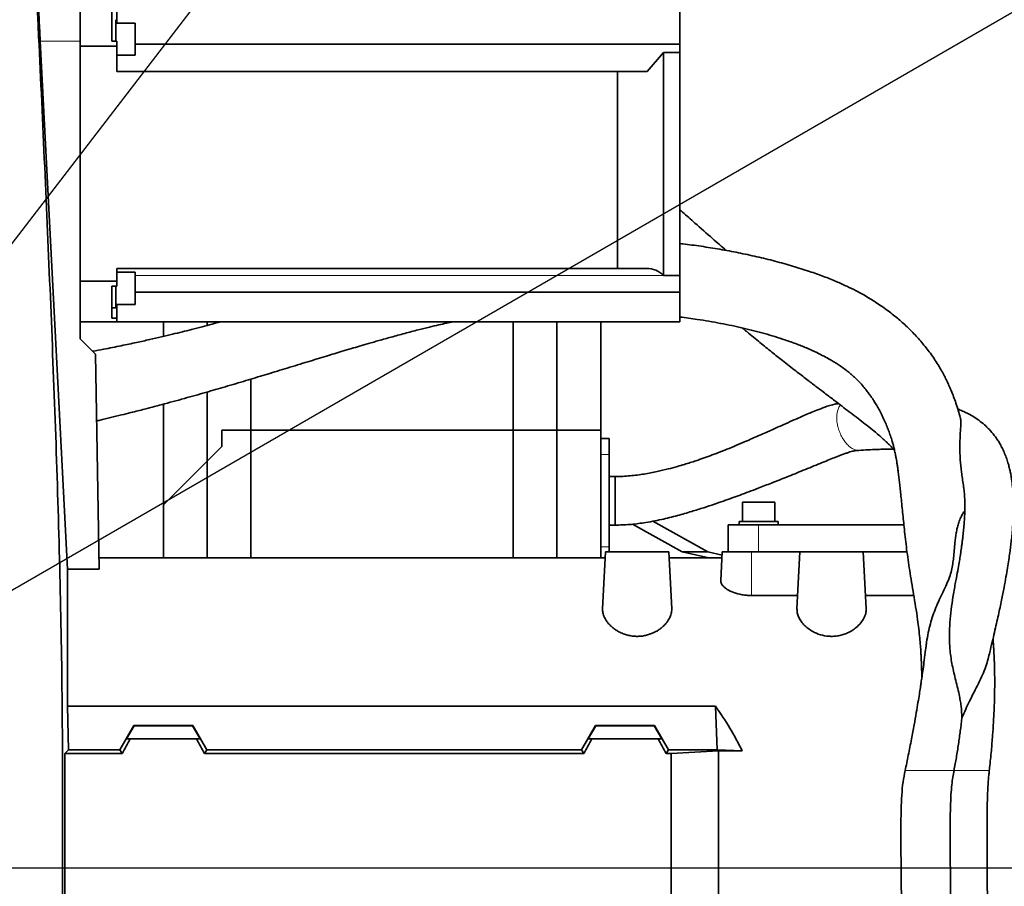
# Model space of a CAD drawing. Header units: millimetres. Extents: x 0 to 14900, y 0 to 10500.
# Tile 38 of 47: x 10831 to 11236, y 6633 to 6989. Entities that reach past the tile are written whole.
import ezdxf

# ---------------------------------------------------------------- set-up
doc = ezdxf.new("R2010")
doc.units = ezdxf.units.MM
doc.header["$LTSCALE"] = 25
doc.layers.add('THICK_LINE', color=7, linetype='Continuous')
doc.styles.add('SLDTEXTSTYLE0', font='TXT', dxfattribs={"width": 0.605})
doc.dimstyles.new('SLDDIMSTYLE2', dxfattribs={"dimtxt": 87.5, "dimasz": 87.5, "dimexe": 0, "dimexo": 0.0625, "dimgap": 21.875, "dimtad": 1, "dimdec": 4, "dimlfac": 25, "dimzin": 12, "dimdsep": 46, "dimtxsty": 'SLDTEXTSTYLE0', "dimsah": 1, "dimcen": 0.09, "dimadec": 1, "dimazin": 3, "dimtfac": 1, "dimtofl": 0, "dimtmove": 0, "dimatfit": 3, "dimfxl": 1, "dimfrac": 2, "dimtolj": 1, "dimtzin": 12, "dimarcsym": 0})
doc.dimstyles.new('SLDDIMSTYLE3', dxfattribs={"dimtxt": 87.5, "dimasz": 87.5, "dimexe": 0, "dimexo": 0.0625, "dimgap": 21.875, "dimtad": 1, "dimdec": 1, "dimrnd": 1e-09, "dimzin": 12, "dimdsep": 46, "dimtxsty": 'SLDTEXTSTYLE0', "dimsah": 1, "dimcen": 0, "dimadec": 0, "dimazin": 3, "dimtfac": 1, "dimtofl": 0, "dimtmove": 0, "dimatfit": 3, "dimfxl": 1, "dimfrac": 2, "dimtolj": 1, "dimtzin": 12, "dimarcsym": 0})

# ---------------------------------------------------------------- blocks, each defined once
blk = doc.blocks.new('_D_6')
at = {"layer": 'THICK_LINE'}
for p, q in [((7902.03, 7121.67), (7616.02, 7172.1)), ((13399.94, 6640.66), (13690.36, 6640.66))]:
    blk.add_line(p, q, dxfattribs=at)
blk.add_arc((10629.94, 6640.66), 3022.92, 0, 170, dxfattribs=at)
for points in [[(7652.95, 7165.58), (7681.67, 7249.18), (7657.11, 7253.87)], [(13652.86, 6640.66), (13664.1, 6728.33), (13639.1, 6727.97)]]:
    blk.add_solid(points, dxfattribs=at)
at = {"layer": 'THICK_LINE', "insert": (10779.39, 9775.28), "char_height": 87.5, "attachment_point": 1, "rotation": 355, "style": 'SLDTEXTSTYLE0'}
blk.add_mtext('170°', dxfattribs=at)
blk = doc.blocks.new('_D_7')
at = {"layer": 'THICK_LINE'}
for p, q in [((13399.94, 6640.66), (13690.36, 6640.66)), ((7902.03, 6159.65), (7616.02, 6109.22))]:
    blk.add_line(p, q, dxfattribs=at)
blk.add_arc((10629.94, 6640.66), 3022.92, 190, 0, dxfattribs=at)
for points in [[(13652.86, 6640.66), (13639.1, 6553.35), (13664.1, 6552.99)], [(7652.95, 6115.74), (7657.11, 6027.45), (7681.67, 6032.14)]]:
    blk.add_solid(points, dxfattribs=at)
at = {"layer": 'THICK_LINE', "insert": (10759.73, 3730.77), "char_height": 87.5, "attachment_point": 1, "rotation": 5, "style": 'SLDTEXTSTYLE0'}
blk.add_mtext('170°', dxfattribs=at)
blk = doc.blocks.new('_D_8')
at = {"layer": 'THICK_LINE'}
blk.add_line((12288.17, 8796.74), (10629.94, 6640.66), dxfattribs=at)
blk.add_solid([(12288.17, 8796.74), (12224.91, 8735.01), (12244.73, 8719.76)], dxfattribs=at)
at = {"layer": 'THICK_LINE', "insert": (11260.76, 7645.75), "char_height": 87.5, "attachment_point": 1, "rotation": 52.4365, "style": 'SLDTEXTSTYLE0'}
blk.add_mtext('R2720', dxfattribs=at)
blk = doc.blocks.new('_D_9')
at = {"layer": 'THICK_LINE'}
for q in [(11918.19, 7384.43), (10629.94, 6640.66)]:
    blk.add_line((11458.73, 7119.16), q, dxfattribs=at)
blk.add_solid([(11458.73, 7119.16), (11540.76, 7152.08), (11528.26, 7173.74)], dxfattribs=at)
at = {"layer": 'THICK_LINE', "insert": (11613.03, 7338.39), "char_height": 87.5, "attachment_point": 1, "rotation": 30, "style": 'SLDTEXTSTYLE0'}
blk.add_mtext('R957', dxfattribs=at)

msp = doc.modelspace()

# ---------------------------------------------------------------- linework, layer by layer
at = {"color": 7, "linetype": 'Continuous', "lineweight": 35}
for p, q in [((10855.6847626, 6980.6686535), (10855.6847626, 6997.7266063)), ((11102.4847626, 6995.2266063), (11102.4847626, 6979.4256584)), ((10868.6847626, 6993.6557585), (10868.6847626, 6980.6026189)), ((10870.6847626, 6988.1268479), (10870.6847626, 6993.6557585)), ((10870.2847626, 6980.6026189), (10870.2847626, 6989.4918479)), ((10878.2847626, 6988.1268479), (10870.2847626, 6988.1268479)), ((10878.2847626, 6988.1268479), (10878.2847626, 6974.8568479)), ((10839.2079105, 6980.6686535), (10850.3847626, 6763.5146204)), ((10855.6847626, 6858.2266063), (10855.6847626, 6980.6686535)), ((10855.6847626, 6978.5587902), (10870.6847626, 6978.5587902)), ((10868.6847626, 6980.6026189), (10870.6847626, 6980.6026189)), ((10870.6847626, 6978.5587902), (10870.6847626, 6980.6026189)), ((10870.6847626, 6978.5587902), (10870.6847626, 6968.2266063)), ((10878.2847626, 6979.4256584), (11102.4847626, 6979.4256584)), ((11102.4847626, 6975.9745532), (11102.4847626, 6979.4256584)), ((10870.6847626, 6974.8568479), (10878.2847626, 6974.8568479)), ((11095.7341948, 6975.9745532), (11088.9990073, 6968.2266063)), ((11095.7341948, 6884.3027563), (11095.7341948, 6975.9745532)), ((11095.7341948, 6975.9745532), (11102.4847626, 6975.9745532)), ((11102.4847626, 6975.9745532), (11102.4847626, 6884.3027563)), ((10870.6847626, 6968.2266063), (11076.7341948, 6968.2266063)), ((11076.7341948, 6887.2266063), (11076.7341948, 6968.2266063)), ((11076.7341948, 6968.2266063), (11088.9990073, 6968.2266063)), ((10870.6847626, 6887.2266063), (11076.7341948, 6887.2266063)), ((10870.6847626, 6887.2266063), (10870.6847626, 6881.8944224)), ((10878.2847626, 6885.5963647), (10870.6847626, 6885.5963647)), ((10878.2847626, 6885.5963647), (10878.2847626, 6883.6530182)), ((11088.6681981, 6887.2266063), (11076.7341948, 6887.2266063)), ((10870.6847626, 6881.8944224), (10855.6847626, 6881.8944224)), ((10870.6847626, 6879.8505937), (10870.6847626, 6881.8944224)), ((10878.2847626, 6883.6530182), (10878.2847626, 6872.3263647)), ((11095.7341948, 6884.3027563), (11095.7436644, 6884.293273)), ((11095.7341948, 6884.3027563), (11102.4847626, 6884.3027563)), ((11102.4847626, 6884.3027563), (11102.4847626, 6877.4914188)), ((10868.6847626, 6879.8505937), (10868.6847626, 6866.797454)), ((10868.6847626, 6879.8505937), (10870.6847626, 6879.8505937)), ((10870.2847626, 6870.9613647), (10870.2847626, 6879.8505937)), ((11102.4847626, 6877.4914188), (10878.2847626, 6877.4914188)), ((11102.4847626, 6877.4914188), (11102.4847626, 6865.2266063)), ((10868.6847626, 6870.9613647), (10870.2847626, 6870.9613647)), ((10870.2847626, 6872.3263647), (10878.2847626, 6872.3263647)), ((10870.6847626, 6866.797454), (10870.6847626, 6872.3263647)), ((10855.6847626, 6865.2266063), (10870.6847626, 6865.2266063)), ((10868.6847626, 6866.797454), (10870.6847626, 6866.797454)), ((10870.6847626, 6865.2266063), (10870.6847626, 6866.797454)), ((10870.6847626, 6865.2266063), (11102.4847626, 6865.2266063)), ((10889.8847626, 6859.2345085), (10889.8847626, 6865.2266063)), ((10907.8847626, 6863.7625138), (10907.8847626, 6865.2266063)), ((11033.8847626, 6820.6600043), (11033.8847626, 6865.2266063)), ((11051.8847626, 6820.6600043), (11051.8847626, 6865.2266063)), ((11069.8847626, 6820.6600043), (11069.8847626, 6865.2266063)), ((10861.9287331, 6851.9826358), (10855.6847626, 6858.2266063)), ((10861.9287331, 6851.9826358), (10863.472948, 6763.5146204)), ((10925.8847626, 6820.6600043), (10925.8847626, 6841.6643135)), ((10907.8847626, 6807.9094365), (10907.8847626, 6836.3582382)), ((10889.8847626, 6789.9094365), (10889.8847626, 6831.3498086)), ((10913.8847626, 6813.9094365), (10913.8847626, 6820.6600043)), ((10913.8847626, 6820.6600043), (10925.8847626, 6820.6600043)), ((10925.8847626, 6820.6600043), (11033.8847626, 6820.6600043)), ((10925.8847626, 6768.1600043), (10925.8847626, 6820.6600043)), ((11033.8847626, 6768.1600043), (11033.8847626, 6820.6600043)), ((11033.8847626, 6820.6600043), (11051.8847626, 6820.6600043)), ((11051.8847626, 6820.6600043), (11051.8847626, 6768.1600043)), ((11051.8847626, 6820.6600043), (11069.8847626, 6820.6600043)), ((11069.8847626, 6768.1600043), (11069.8847626, 6820.6600043)), ((11073.3847626, 6817.2864518), (11069.8847626, 6817.2864518)), ((11073.3847626, 6817.2864518), (11073.3847626, 6810.6677261)), ((10907.8847626, 6807.9094365), (10913.8847626, 6813.9094365)), ((11073.3847626, 6810.6677261), (11073.3847626, 6772.6522826)), ((10907.8847626, 6807.9094365), (10889.8847626, 6789.9094365)), ((10907.8847626, 6768.1600043), (10907.8847626, 6807.9094365)), ((10889.8847626, 6789.9094365), (10889.8847626, 6768.1600043)), ((11128.2497626, 6791.0600043), (11128.2497626, 6783.0600043)), ((11128.2497626, 6791.0600043), (11141.5197626, 6791.0600043)), ((11141.5197626, 6783.0600043), (11141.5197626, 6791.0600043)), ((11103.4484049, 6770.6600043), (11082.9687216, 6782.0001785)), ((11113.9903732, 6770.6600043), (11091.3412815, 6783.263876)), ((11122.3847626, 6770.6600043), (11122.3847626, 6781.6600043)), ((11134.8847626, 6781.6600043), (11122.3847626, 6781.6600043)), ((11126.8847626, 6783.0600043), (11126.8847626, 6781.6600043)), ((11142.8847626, 6783.0600043), (11126.8847626, 6783.0600043)), ((11194.6640472, 6781.6600043), (11134.8847626, 6781.6600043)), ((11142.8847626, 6781.6600043), (11142.8847626, 6783.0600043)), ((11073.3847626, 6772.6522826), (11073.3847626, 6770.6600043)), ((11071.7537431, 6768.1600043), (10863.3918625, 6768.1600043)), ((11071.8847626, 6770.6600043), (11070.65652, 6747.2237389)), ((11071.8847626, 6770.6600043), (11097.8847626, 6770.6600043)), ((11099.1129761, 6747.2242935), (11097.8847626, 6770.6600043)), ((11119.7537431, 6768.1600043), (11098.015782, 6768.1600043)), ((11114.428605, 6768.1600043), (11103.4484049, 6770.6600043)), ((11103.4484049, 6770.6600043), (11113.9903732, 6770.6600043)), ((11119.8133565, 6769.2974957), (11113.9903732, 6770.6600043)), ((11119.2621394, 6758.7796471), (11119.8847626, 6770.6600043)), ((11119.8847626, 6770.6600043), (11131.8847626, 6770.6600043)), ((11131.8847626, 6770.6600043), (11151.8847626, 6770.6600043)), ((11150.6566234, 6747.2257118), (11151.8847626, 6770.6600043)), ((11151.8847626, 6770.6600043), (11177.8847626, 6770.6600043)), ((11179.1129018, 6747.2257118), (11177.8847626, 6770.6600043)), ((11177.8847626, 6770.6600043), (11195.9333218, 6770.6600043)), ((10850.3847626, 6707.0994922), (10850.3847626, 6763.5146204)), ((10863.472948, 6763.5146204), (10850.3847626, 6763.5146204)), ((11150.9409792, 6752.6515454), (11131.8847626, 6752.6515454)), ((11198.7302414, 6752.6515454), (11178.8285459, 6752.6515454)), ((10850.7919432, 6689.2088684), (10850.3847626, 6707.0994922)), ((10850.3847626, 6707.0994922), (11117.0757503, 6707.0994922)), ((11117.8203036, 6689.2088684), (11117.0757503, 6707.0994922)), ((10871.9905255, 6689.2088684), (10877.7534426, 6699.2272032)), ((10874.7754666, 6693.6600043), (10877.8715665, 6699.0226066)), ((10877.7534426, 6699.2272032), (10877.8715665, 6699.0226066)), ((10902.0160826, 6699.2272032), (10877.7534426, 6699.2272032)), ((10901.8979587, 6699.0226066), (10877.8715665, 6699.0226066)), ((10902.0160826, 6699.2272032), (10901.8979587, 6699.0226066)), ((10901.8979587, 6699.0226066), (10904.9940585, 6693.6600043)), ((10907.7789997, 6689.2088684), (10902.0160826, 6699.2272032)), ((11061.9905255, 6689.2088684), (11067.7534426, 6699.2272032)), ((11067.8715665, 6699.0226066), (11064.7754666, 6693.6600043)), ((11067.7534426, 6699.2272032), (11067.8715665, 6699.0226066)), ((11092.0160826, 6699.2272032), (11067.7534426, 6699.2272032)), ((11091.8979587, 6699.0226066), (11067.8715665, 6699.0226066)), ((11091.8979587, 6699.0226066), (11092.0160826, 6699.2272032)), ((11094.9940585, 6693.6600043), (11091.8979587, 6699.0226066)), ((11097.7789997, 6689.2088684), (11092.0160826, 6699.2272032)), ((10874.7754666, 6693.6600043), (10876.2346774, 6693.6600043)), ((10903.5348478, 6693.6600043), (10876.2346774, 6693.6600043)), ((10903.5348478, 6693.6600043), (10904.9940585, 6693.6600043)), ((11066.2346774, 6693.6600043), (11064.7754666, 6693.6600043)), ((11093.5348478, 6693.6600043), (11066.2346774, 6693.6600043)), ((11094.9940585, 6693.6600043), (11093.5348478, 6693.6600043)), ((10849.3628109, 6687.6448589), (10850.7919432, 6689.2088684)), ((10849.3628109, 6687.6448589), (10849.3628109, 6640.6600043)), ((10849.3628109, 6687.6448589), (10872.8935068, 6687.6448589)), ((10850.7919432, 6689.2088684), (10871.9905255, 6689.2088684)), ((10872.8935068, 6687.6448589), (10871.9905255, 6689.2088684)), ((10906.8760183, 6687.6448589), (10907.7789997, 6689.2088684)), ((11062.8935068, 6687.6448589), (10906.8760183, 6687.6448589)), ((11061.9905255, 6689.2088684), (10907.7789997, 6689.2088684)), ((11062.8935068, 6687.6448589), (11061.9905255, 6689.2088684)), ((11096.8760183, 6687.6448589), (11097.7789997, 6689.2088684)), ((11098.8847626, 6687.6448589), (11096.8760183, 6687.6448589)), ((11117.8203036, 6689.2088684), (11097.7789997, 6689.2088684)), ((11098.8847626, 6687.6448589), (11118.3847626, 6688.7563518)), ((11098.8847626, 6640.6600043), (11098.8847626, 6687.6448589)), ((11117.8203036, 6689.2088684), (11128.1105381, 6688.7563518)), ((11118.3847626, 6640.6600043), (11118.3847626, 6688.7563518)), ((11118.3847626, 6688.7563518), (11128.1105381, 6688.7563518)), ((10849.3628109, 6640.6600043), (10849.3628109, 6593.6751498)), ((11098.8847626, 6593.6751498), (11098.8847626, 6640.6600043)), ((11118.3847626, 6592.5636569), (11118.3847626, 6640.6600043))]:
    msp.add_line(p, q, dxfattribs=at)
at = {"color": 8, "linetype": 'Continuous', "lineweight": 18}
for p, q in [((10839.2079105, 6980.6686535), (10855.6847626, 6980.6686535)), ((11095.7436644, 6884.293273), (10878.2847626, 6884.293273)), ((11073.3847626, 6810.6677261), (11069.8847626, 6810.6677261)), ((11134.8847626, 6770.6600043), (11134.8847626, 6781.6600043)), ((11073.3847626, 6772.6522826), (11069.8847626, 6772.6522826)), ((11131.8847626, 6752.6515454), (11131.8847626, 6770.6600043)), ((11219.3424927, 6680.657177), (11215.2824129, 6680.657177)), ((10849.3628109, 6640.6600043), (10848.3539304, 6640.6600043)), ((10849.3628109, 6640.6600043), (11098.8847626, 6640.6600043)), ((11118.3847626, 6640.6600043), (11098.8847626, 6640.6600043)), ((11193.5120208, 6640.6600043), (11118.3847626, 6640.6600043)), ((11250.3847626, 6640.6600043), (11228.9335554, 6640.6600043))]:
    msp.add_line(p, q, dxfattribs=at)
at = {"color": 7, "linetype": 'Continuous', "lineweight": 35}
msp.add_arc((11088.6681981, 6877.2266063), 10, 44.964349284, 90, dxfattribs=at)
for centre, major_axis, ratio, start_param, end_param in [((10987.3877442, 6640.6600043), (151.9485831, 0), 0.8390996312, 0.3867994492, 0.5481322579), ((10837.3376745, 6640.6600043), (85.07475, 146.9493494), 0.0453552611, 5.0639744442, 5.1074921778), ((10942.4318507, 6640.6600043), (-85.07475, 146.9493494), 0.0453552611, 1.1756931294, 1.219210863), ((11027.3376745, 6640.6600043), (85.07475, 146.9493494), 0.0453552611, 5.0639744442, 5.1074921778), ((11132.4318507, 6640.6600043), (-85.07475, 146.9493494), 0.0453552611, 1.1756931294, 1.219210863)]:
    msp.add_ellipse(centre, major_axis=major_axis, ratio=ratio, start_param=start_param, end_param=end_param, dxfattribs=at)
for points, knots in [([(10848.3539304, 6640.6600043), (10848.3539342, 6643.8657884), (10848.3539416, 6650.2881657), (10848.3540754, 6661.2614954), (10848.3536613, 6673.5452239), (10848.3555602, 6691.449835), (10848.1295086, 6722.9013371), (10847.2433683, 6767.8078126), (10845.5241957, 6821.6944114), (10842.7052031, 6893.2875992), (10840.2130647, 6947.6832603), (10838.420287, 6985.2430674), (10838.2504011, 6988.8736138), (10838.0574785, 6993.1787573), (10837.8958318, 6997.0180416), (10837.7686238, 7000.2183945), (10837.6710055, 7002.8549451), (10837.5934523, 7005.2681238), (10837.557926, 7006.828819), (10837.5576212, 7007.6461841), (10837.6072253, 7007.6680184), (10837.6854933, 7007.6541353), (10837.8132702, 7007.6628049), (10837.7728731, 7007.6608687), (10837.7472709, 7007.6596417)], [0, 0, 0, 0, 0.0212353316, 0.042542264, 0.0729431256, 0.103505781, 0.1646868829, 0.287067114, 0.4094941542, 0.5319293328, 0.7749297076, 0.781146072, 0.7873767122, 0.8000899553, 0.8125781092, 0.8188013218, 0.8297994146, 0.8407938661, 0.8521073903, 0.8617729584, 0.8716334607, 0.8915018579, 0.9312379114, 1, 1, 1, 1]), ([(10838.3520333, 6997.7266063), (10838.3537259, 6997.6786258), (10838.3571601, 6997.581273), (10838.3941207, 6996.7980147), (10838.4540493, 6995.5587798), (10838.536691, 6993.8747727), (10838.6408836, 6991.7756396), (10838.7623228, 6989.3543821), (10838.9001297, 6986.6361822), (10839.049154, 6983.7254297), (10839.1550677, 6981.686115), (10839.2079105, 6980.6686535)], [0, 0, 0, 0, 0.10932696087, 0.22182552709, 0.33115561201, 0.44365324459, 0.55304195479, 0.66559577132, 0.77511291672, 0.8877986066, 1, 1, 1, 1]), ([(11121.5331724, 6894.5702694), (11119.6639325, 6896.19468), (11115.3820982, 6899.9156882), (11109.3700671, 6905.2125723), (11104.879629, 6909.1878833), (11102.8487396, 6910.9999006), (11102.4847626, 6911.3246513)], [0, 0, 0, 0, 0.2954886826, 0.6768705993, 0.9420885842, 1, 1, 1, 1]), ([(11217.9336087, 6825.625892), (11217.9098232, 6825.7141211), (11217.6303493, 6826.7507884), (11217.0252362, 6828.7951436), (11216.1219831, 6831.6307855), (11215.1527807, 6834.3577318), (11214.1949121, 6836.7957174), (11213.2547982, 6838.9803094), (11212.3209115, 6840.9888231), (11211.3195637, 6842.9887438), (11209.6976758, 6845.9890546), (11207.2927743, 6849.9106405), (11203.9273822, 6854.5441708), (11200.2954603, 6858.825287), (11196.513811, 6862.7099819), (11192.5413021, 6866.3079824), (11188.8130738, 6869.287912), (11185.5794719, 6871.6186075), (11183.0746974, 6873.2950626), (11180.6446733, 6874.8197421), (11178.0111718, 6876.3664445), (11174.8568842, 6878.0769717), (11171.0938498, 6879.9360289), (11166.6607828, 6881.9148413), (11161.5326417, 6883.9630193), (11155.5579117, 6886.088721), (11148.8689756, 6888.1980471), (11141.6131865, 6890.214185), (11134.1449906, 6892.0418386), (11126.5466165, 6893.6702803), (11118.8986257, 6895.0990756), (11111.2616464, 6896.3020412), (11105.8044042, 6897.0634104), (11102.8679532, 6897.3790448), (11102.4847626, 6897.4202333)], [0, 0, 0, 0, 0.0024371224, 0.0286354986, 0.0560089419, 0.080309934, 0.1034560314, 0.122819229, 0.1403085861, 0.1590458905, 0.179085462, 0.2257165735, 0.2715112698, 0.3151835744, 0.3561717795, 0.3963789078, 0.4365229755, 0.4613721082, 0.482246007, 0.5004569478, 0.5218588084, 0.5471737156, 0.5758580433, 0.6083272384, 0.6445664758, 0.6832355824, 0.7274863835, 0.7719775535, 0.816599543, 0.8611963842, 0.9055805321, 0.949650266, 0.9934296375, 1, 1, 1, 1]), ([(10913.206343, 6865.2266063), (10912.1259003, 6864.9232296), (10909.6582631, 6864.2303435), (10905.7221025, 6863.1753065), (10901.6296788, 6862.1089693), (10897.581156, 6861.0877941), (10893.4916872, 6860.085346), (10888.9941029, 6859.0171333), (10884.0625017, 6857.8855987), (10878.5461236, 6856.6661626), (10872.2447897, 6855.334897), (10866.2424784, 6854.1163616), (10862.3015557, 6853.3798505), (10860.8102294, 6853.1011395)], [0, 0, 0, 0, 0.06282516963, 0.14348723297, 0.22787810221, 0.29925895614, 0.37739895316, 0.46372819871, 0.55795112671, 0.66008955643, 0.77860844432, 0.91622087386, 1, 1, 1, 1]), ([(10862.4090865, 6824.4632039), (10862.8741678, 6824.5710481), (10864.7919301, 6825.0157436), (10868.1903682, 6825.8290494), (10872.4329906, 6826.8572846), (10877.1154571, 6828.0197052), (10883.0597283, 6829.5355654), (10890.7794746, 6831.5722294), (10899.5127283, 6833.9687265), (10908.1841619, 6836.431808), (10916.5855988, 6838.8829894), (10924.702991, 6841.3017137), (10932.8600873, 6843.7683247), (10940.9931918, 6846.2497624), (10949.0703975, 6848.7214603), (10956.6083764, 6851.018813), (10962.5838437, 6852.8225018), (10967.1329922, 6854.1801242), (10970.7141213, 6855.2384203), (10974.4934194, 6856.3424651), (10978.825803, 6857.5881707), (10983.8017381, 6858.986852), (10989.1954632, 6860.4553048), (10994.483741, 6861.8342563), (10999.1699923, 6862.9977194), (11003.042608, 6863.9102781), (11006.2483107, 6864.6362768), (11008.1789397, 6865.0410356), (11009.0640793, 6865.2266063)], [0, 0, 0, 0, 0.00914324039, 0.0377021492, 0.06687423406, 0.09264420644, 0.12990983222, 0.18500228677, 0.24744328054, 0.3059259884, 0.36096571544, 0.41929566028, 0.47277900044, 0.52926918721, 0.58759931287, 0.640289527, 0.68570999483, 0.71163850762, 0.73474262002, 0.76006507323, 0.79026098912, 0.82492490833, 0.86354402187, 0.90214600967, 0.93417365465, 0.96002374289, 0.98167200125, 1, 1, 1, 1]), ([(11102.4847626, 6867.2042588), (11104.8635666, 6866.8864164), (11110.6054633, 6866.1192165), (11119.2845401, 6864.6243938), (11128.5144801, 6862.7022927), (11137.3342297, 6860.462661), (11144.6716312, 6858.2108764), (11150.5566632, 6856.0952868), (11154.9323289, 6854.3308021), (11158.6486467, 6852.6596032), (11161.6937548, 6851.1414365), (11164.1051846, 6849.8177459), (11166.0271852, 6848.6734387), (11167.7296768, 6847.5874994), (11169.4920073, 6846.377941), (11171.1227727, 6845.1548027), (11172.5256994, 6844.0145395), (11173.7306998, 6842.9712421), (11175.0247344, 6841.7714878), (11176.4766737, 6840.3078807), (11177.9303506, 6838.6918427), (11179.2537881, 6837.0717332), (11180.3822663, 6835.5704275), (11181.3559886, 6834.1781083), (11182.2915034, 6832.7503165), (11183.2617851, 6831.1676924), (11184.3251318, 6829.297402), (11185.4662794, 6827.1127011), (11186.5508909, 6824.8361923), (11187.5216182, 6822.6034783), (11188.3670996, 6820.4819011), (11189.1464179, 6818.317304), (11189.8052416, 6816.234103), (11190.3200384, 6814.3874192), (11190.7739931, 6812.5599826), (11191.1528539, 6810.8122878), (11191.456796, 6809.2203268), (11191.7028422, 6807.79812), (11191.9331214, 6806.3384001), (11192.1558773, 6804.7850947), (11192.3886597, 6803.016356), (11192.6225329, 6801.0938828), (11192.8856833, 6798.8023424), (11193.1577319, 6796.3150987), (11193.4582081, 6793.4637211), (11193.7842161, 6790.2870543), (11194.1291022, 6786.8828796), (11194.4815834, 6783.3981239), (11195.0003874, 6778.4018818), (11195.7266516, 6771.8189692), (11196.9821797, 6762.980896), (11198.6334228, 6753.3022535), (11200.0035927, 6745.0822827), (11200.804621, 6738.966011), (11201.1820892, 6735.4162776), (11201.4566267, 6732.1475364), (11201.6462181, 6729.3729399), (11201.7680602, 6727.1993508), (11201.8468106, 6725.5131092), (11201.9063756, 6724.01034), (11201.9611742, 6722.2717829), (11202.0049041, 6720.4621798), (11202.0138034, 6719.184989), (11202.0174521, 6718.6613454)], [0, 0, 0, 0, 0.0248625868, 0.0600126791, 0.0954832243, 0.1309952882, 0.1662215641, 0.1879591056, 0.2079133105, 0.2254308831, 0.2405780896, 0.2534200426, 0.2638476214, 0.273379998, 0.2852395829, 0.2991218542, 0.3084460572, 0.3173017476, 0.3282536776, 0.3416248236, 0.3570756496, 0.3713829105, 0.3837906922, 0.3952105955, 0.4058673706, 0.4184272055, 0.4329448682, 0.449088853, 0.4670744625, 0.483085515, 0.4975743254, 0.5132624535, 0.5296583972, 0.5418669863, 0.553486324, 0.567025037, 0.5773902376, 0.5858426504, 0.5949949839, 0.6048979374, 0.614393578, 0.627119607, 0.6389867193, 0.6527863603, 0.6685047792, 0.6860638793, 0.7050516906, 0.7242345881, 0.743434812, 0.7867329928, 0.8290120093, 0.8717513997, 0.9154426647, 0.9302112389, 0.9444530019, 0.9564159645, 0.966101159, 0.9734619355, 0.9784063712, 0.9827997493, 0.9880700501, 0.9951087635, 1, 1, 1, 1]), ([(11128.1245712, 6862.716548), (11128.7383372, 6862.2038512), (11131.2429931, 6860.1116384), (11135.3319065, 6856.7685279), (11140.2565402, 6852.7981086), (11145.2010265, 6848.8804121), (11150.022971, 6845.1239203), (11154.5690536, 6841.6361937), (11158.2958087, 6838.7989489), (11161.2705353, 6836.5396452), (11163.6805149, 6834.7070401), (11165.7557053, 6833.1229313), (11168.098719, 6831.3270449), (11170.7449624, 6829.2939645), (11173.6907507, 6827.0325926), (11176.6073115, 6824.7975602), (11179.571248, 6822.5242381), (11182.1949811, 6820.4462989), (11184.283518, 6818.6944456), (11185.8058558, 6817.34816), (11187.0396837, 6816.2063197), (11188.1014202, 6815.1900276), (11189.1079114, 6814.1979442), (11190.0183294, 6813.2814291), (11190.5593158, 6812.7145166), (11190.7793299, 6812.4839585)], [0, 0, 0, 0, 0.0182233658, 0.0743659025, 0.1269120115, 0.1760078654, 0.2402418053, 0.2973796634, 0.3470445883, 0.3888371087, 0.4224788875, 0.4534033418, 0.4850868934, 0.5363455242, 0.5895936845, 0.6454448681, 0.7044119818, 0.7676992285, 0.8122238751, 0.8529861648, 0.8867736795, 0.9168358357, 0.9474376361, 0.9786233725, 1, 1, 1, 1]), ([(11167.7421868, 6831.5998185), (11167.2469246, 6831.5340008), (11165.3064101, 6831.2761167), (11162.4306904, 6830.2258316), (11158.9556314, 6828.9450617), (11156.1252719, 6827.7798162), (11153.570734, 6826.6951319), (11151.1669672, 6825.647454), (11148.3045707, 6824.3808943), (11144.7354913, 6822.7813892), (11140.2679882, 6820.7702676), (11135.3662903, 6818.5798195), (11129.4839817, 6816.0042026), (11122.9884402, 6813.2689419), (11115.9497973, 6810.5058718), (11110.5647999, 6808.5810221), (11106.7260312, 6807.3191129), (11104.1658196, 6806.5180278), (11101.1683142, 6805.6354544), (11097.4443746, 6804.6297756), (11092.9362567, 6803.5627625), (11087.7472736, 6802.5631493), (11082.9684507, 6801.9339973), (11078.9142441, 6801.6303209), (11076.8420417, 6801.5995289), (11075.797565, 6801.5840085)], [0, 0, 0, 0, 0.0173560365, 0.0680036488, 0.1074793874, 0.1418652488, 0.1716489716, 0.2004363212, 0.2293565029, 0.2751902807, 0.3285548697, 0.3886606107, 0.4486843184, 0.5345544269, 0.6121682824, 0.6836076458, 0.7088112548, 0.7331697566, 0.762889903, 0.8009155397, 0.8456215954, 0.8949226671, 0.946694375, 0.9731317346, 1, 1, 1, 1]), ([(11229.3142429, 6726.6229495), (11229.5443827, 6727.5350546), (11230.4756677, 6731.2259852), (11231.8963911, 6737.250542), (11233.512821, 6744.3982524), (11234.8141162, 6750.5481412), (11235.847265, 6755.7650251), (11236.6579612, 6760.1639009), (11237.3011405, 6763.9271385), (11237.8191323, 6767.2143727), (11238.2400967, 6770.1312008), (11238.5842432, 6772.7523787), (11238.8896393, 6775.3333324), (11239.1774419, 6778.1147625), (11239.4350927, 6781.1642603), (11239.6298032, 6784.3384175), (11239.7356593, 6787.3772921), (11239.7545113, 6790.2276398), (11239.6948776, 6792.8684301), (11239.5599222, 6795.3646703), (11239.3595431, 6797.6465502), (11239.1190554, 6799.6264486), (11238.8482124, 6801.4037593), (11238.535385, 6803.1019492), (11238.1382652, 6804.9049229), (11237.6304694, 6806.8408408), (11236.9641833, 6808.9517811), (11236.1560226, 6811.0734962), (11235.253339, 6813.0645955), (11234.311198, 6814.8477955), (11233.3510523, 6816.4344586), (11232.0760694, 6818.2998613), (11230.4349516, 6820.3351648), (11228.3368056, 6822.4660182), (11226.0927122, 6824.3511274), (11223.7120407, 6825.9961716), (11221.4156135, 6827.3076007), (11219.3079522, 6828.3133305), (11217.8561012, 6828.937688), (11217.0228026, 6829.2274959), (11216.8561161, 6829.2854668)], [0, 0, 0, 0, 0.0140348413, 0.0567934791, 0.0950762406, 0.1290806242, 0.1589753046, 0.1848869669, 0.2078297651, 0.2290988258, 0.2487054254, 0.2666367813, 0.2837858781, 0.304161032, 0.3283454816, 0.3544234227, 0.3814602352, 0.406084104, 0.4302573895, 0.4549331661, 0.4790019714, 0.500170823, 0.5182915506, 0.5381946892, 0.5577263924, 0.5807834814, 0.6074673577, 0.6363446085, 0.663718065, 0.6893495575, 0.7131709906, 0.7351232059, 0.7763539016, 0.8148174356, 0.8546719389, 0.895596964, 0.9336560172, 0.963091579, 0.9926171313, 1, 1, 1, 1]), ([(11217.8877819, 6825.6133755), (11217.95256, 6825.3989983), (11218.2273216, 6824.4896999), (11218.0908168, 6822.2921033), (11217.7993382, 6818.5832508), (11217.6360296, 6813.9747956), (11217.814129, 6808.8561929), (11218.295515, 6803.5127849), (11218.8571108, 6799.8147057), (11219.1359809, 6797.9783606)], [0, 0, 0, 0, 0.0501714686, 0.2128063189, 0.3766720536, 0.5434007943, 0.7110768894, 0.8565302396, 1, 1, 1, 1]), ([(11075.797565, 6781.5966909), (11077.7946899, 6781.65001), (11081.7962414, 6781.7568432), (11088.2128908, 6782.5851019), (11094.8028174, 6783.8500727), (11101.3291215, 6785.4769244), (11107.1037225, 6787.1335917), (11112.1434935, 6788.7130654), (11116.4808804, 6790.152935), (11120.357182, 6791.4922683), (11123.8937877, 6792.7517049), (11127.371831, 6794.0204169), (11130.9559923, 6795.3553922), (11135.2701011, 6796.9940602), (11140.5022535, 6799.0244098), (11146.6983307, 6801.483956), (11153.3684376, 6804.1888698), (11159.0081033, 6806.506315), (11163.2465119, 6808.2341866), (11165.8558127, 6809.2830108), (11167.9785201, 6810.1135143), (11169.6940908, 6810.757522), (11171.1801459, 6811.283349), (11172.3936418, 6811.6758814), (11173.6180839, 6812.0191707), (11174.9568618, 6812.29013), (11175.7325739, 6812.3344335), (11176.1701401, 6812.3594245)], [0, 0, 0, 0, 0.0458556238, 0.0918789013, 0.1517654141, 0.2092578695, 0.2617149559, 0.3074945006, 0.3482694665, 0.3837451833, 0.4181125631, 0.450149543, 0.4849207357, 0.5233899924, 0.5788264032, 0.6430571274, 0.7155486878, 0.7909761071, 0.825253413, 0.8539817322, 0.8778747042, 0.8976700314, 0.9146035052, 0.9334759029, 0.9484905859, 0.9709443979, 1, 1, 1, 1]), ([(11176.0973138, 6812.3516596), (11177.3671586, 6812.4282503), (11179.9914698, 6812.5865357), (11183.4955596, 6812.7475475), (11186.5532801, 6812.8502053), (11188.7750395, 6812.8959278), (11189.9527966, 6812.9037748), (11190.3737553, 6812.9065795)], [0, 0, 0, 0, 0.2413757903, 0.4988366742, 0.7186312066, 0.8994320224, 1, 1, 1, 1]), ([(11075.7977547, 6801.5898454), (11075.3543234, 6801.5925724), (11074.5491822, 6801.5975237), (11073.745826, 6801.6060947), (11073.3849181, 6801.6099453)], [0, 0, 0, 0, 0.5507497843, 1, 1, 1, 1]), ([(11075.797565, 6789.0844934), (11075.797565, 6789.7261756), (11075.797565, 6791.0102674), (11075.797565, 6792.9839443), (11075.797565, 6794.8986142), (11075.797565, 6796.6892915), (11075.797565, 6798.2799832), (11075.797565, 6799.6101786), (11075.797565, 6800.6504467), (11075.797565, 6801.316628), (11075.797565, 6801.609853), (11075.797565, 6801.5569611), (11075.797565, 6801.545223)], [0, 0, 0, 0, 0.1074778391, 0.2150775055, 0.3226581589, 0.4303257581, 0.5378586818, 0.6453966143, 0.7530814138, 0.8610763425, 0.9691691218, 1, 1, 1, 1]), ([(11219.1282033, 6797.9774116), (11219.1678092, 6797.7456456), (11219.293139, 6797.0122401), (11219.4708966, 6795.5397164), (11219.6393742, 6793.5485323), (11219.7359619, 6791.289867), (11219.7532828, 6789.1210703), (11219.7121776, 6786.991172), (11219.6253535, 6784.8788271), (11219.4728424, 6782.4626502), (11219.2540088, 6779.8816718), (11219.0043025, 6777.4828891), (11218.762244, 6775.4384934), (11218.5472455, 6773.7686675), (11218.3431645, 6772.2829112), (11218.1343577, 6770.8373276), (11217.8693263, 6769.0841885), (11217.4896938, 6766.7148896), (11216.9543722, 6763.5758936), (11216.5042368, 6761.1649522), (11216.2602578, 6759.8581922)], [0, 0, 0, 0, 0.0332432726, 0.1051957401, 0.188930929, 0.2711268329, 0.3498113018, 0.4046971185, 0.4646895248, 0.5296293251, 0.5973374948, 0.6576578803, 0.6990645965, 0.7353321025, 0.7665500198, 0.7930504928, 0.8243010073, 0.8712088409, 0.9301936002, 1, 1, 1, 1]), ([(11075.797565, 6781.6354527), (11075.797565, 6781.6399161), (11075.797565, 6781.6506546), (11075.797565, 6782.1015523), (11075.797565, 6782.9157793), (11075.797565, 6784.0860972), (11075.797565, 6785.5358391), (11075.797565, 6787.2144272), (11075.797565, 6788.4611188), (11075.797565, 6789.0844934)], [0, 0, 0, 0, 0.1060145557, 0.2550571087, 0.404234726, 0.5535029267, 0.7021964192, 0.8510913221, 1, 1, 1, 1]), ([(11219.7159603, 6787.5276047), (11219.4037184, 6787.0919597), (11218.7266521, 6786.1473057), (11217.8312789, 6784.3370391), (11217.1033939, 6782.3662114), (11216.5736081, 6780.371956), (11216.0618781, 6777.7649953), (11215.6998236, 6774.7544457), (11215.4039266, 6771.3216629), (11215.1392835, 6768.4492508), (11214.7793584, 6765.6726261), (11214.2691184, 6762.9961004), (11213.4530792, 6760.1806875), (11212.2576053, 6757.2397352), (11210.7778441, 6754.1493474), (11209.2534091, 6750.9956851), (11207.8240619, 6747.7505225), (11206.5715118, 6744.4395063), (11205.5022026, 6740.9728095), (11204.6351213, 6737.2953883), (11204.0612722, 6734.1022404), (11203.8367772, 6732.1071392), (11203.760982, 6731.4335429)], [0, 0, 0, 0, 0.0464967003, 0.1008235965, 0.1553896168, 0.1999740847, 0.2446384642, 0.3343552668, 0.3945373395, 0.454782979, 0.5028506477, 0.5510624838, 0.6001470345, 0.6498369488, 0.697970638, 0.7466660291, 0.7907889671, 0.8352303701, 0.8804782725, 0.9259620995, 0.9750029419, 1, 1, 1, 1]), ([(11073.3844616, 6781.6102972), (11073.6883627, 6781.6071257), (11074.4917454, 6781.5987415), (11075.296831, 6781.5938709), (11075.7973714, 6781.5908427)], [0, 0, 0, 0, 0.3782768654, 1, 1, 1, 1]), ([(11218.5417067, 6702.3492064), (11218.4631009, 6703.9421747), (11218.3447432, 6706.3407252), (11217.8637469, 6709.5212799), (11217.3491339, 6712.2312679), (11216.6500686, 6715.242065), (11215.8315846, 6718.4773214), (11215.0623683, 6721.6194413), (11214.4096236, 6724.6814271), (11213.9073044, 6727.7137807), (11213.5804105, 6730.6538418), (11213.4117454, 6733.4926575), (11213.3611345, 6737.1559798), (11213.5690381, 6741.6628352), (11214.1087853, 6746.9201234), (11214.8728313, 6752.2389538), (11215.6213225, 6756.5829679), (11216.1168106, 6759.082203), (11216.270347, 6759.8566385)], [0, 0, 0, 0, 0.071246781, 0.1072770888, 0.1434417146, 0.1944293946, 0.245835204, 0.2951492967, 0.3448147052, 0.3954065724, 0.4462647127, 0.4941595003, 0.5421782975, 0.6388424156, 0.7370415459, 0.8355651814, 0.9490467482, 1, 1, 1, 1]), ([(11131.8847626, 6752.6515454), (11131.2373661, 6752.6678665), (11129.9424165, 6752.7005127), (11127.4391861, 6753.0290459), (11124.5167725, 6753.7989105), (11122.1599898, 6754.9498065), (11120.703792, 6756.034097), (11119.8585519, 6756.9408016), (11119.3275721, 6757.8695529), (11119.2839497, 6758.4762916), (11119.2621394, 6758.7796471)], [0, 0, 0, 0, 0.0916822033, 0.1833866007, 0.3657110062, 0.5587393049, 0.6668537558, 0.7749895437, 0.8874999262, 1, 1, 1, 1]), ([(11070.6706718, 6747.2229973), (11070.6607081, 6747.0854348), (11070.6305366, 6746.6688714), (11070.7021671, 6745.9531227), (11070.8829831, 6745.0550679), (11071.1996439, 6744.1173754), (11071.6578171, 6743.1442456), (11072.2543133, 6742.168329), (11072.9476811, 6741.257653), (11073.7114803, 6740.4209681), (11074.5232022, 6739.6609351), (11075.4397138, 6738.9279971), (11076.3728414, 6738.2953777), (11077.5731817, 6737.5994815), (11078.7952946, 6737.0316548), (11080.0618031, 6736.5882553), (11081.2702892, 6736.2460786), (11082.4804884, 6736.0112012), (11083.7213804, 6735.8831842), (11084.9763837, 6735.8282172), (11086.2391513, 6735.8858572), (11087.4587173, 6736.051105), (11088.6236141, 6736.276909), (11089.7289589, 6736.5873703), (11090.9588687, 6737.0393053), (11092.0539661, 6737.5313142), (11093.3084361, 6738.2289044), (11094.4474195, 6739.008745), (11095.4669596, 6739.8527917), (11096.3188282, 6740.6881402), (11097.0676716, 6741.5621533), (11097.7029114, 6742.4570817), (11098.225425, 6743.3665798), (11098.6318845, 6744.2813459), (11098.927159, 6745.2050544), (11099.0915971, 6746.1463476), (11099.1523259, 6746.8232724), (11099.1092631, 6747.1820221), (11099.1042439, 6747.2238359)], [0, 0, 0, 0, 0.01451603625, 0.04395709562, 0.07372854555, 0.10630232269, 0.13908483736, 0.17253431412, 0.20622158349, 0.23400263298, 0.26212293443, 0.29042509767, 0.31912348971, 0.34046494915, 0.38352083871, 0.40531148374, 0.42322630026, 0.4594067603, 0.47772846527, 0.49566513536, 0.53196564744, 0.55036894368, 0.56747363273, 0.60199413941, 0.61942123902, 0.64882434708, 0.67857825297, 0.71476569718, 0.74489318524, 0.77546755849, 0.80625302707, 0.83746031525, 0.86810558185, 0.89911009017, 0.93029439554, 0.96184957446, 0.99555340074, 1, 1, 1, 1]), ([(11179.1129018, 6747.2257118), (11179.0899858, 6746.5875324), (11179.0441492, 6745.3110457), (11178.2697542, 6743.3220915), (11176.9794841, 6741.344415), (11175.2920544, 6739.6336987), (11173.4007872, 6738.2574169), (11171.5832601, 6737.276806), (11169.6865249, 6736.5538973), (11167.7863687, 6736.0736053), (11165.7786559, 6735.8345814), (11163.2117775, 6735.8496041), (11160.1480253, 6736.4360649), (11157.2828317, 6737.6810952), (11155.0955054, 6739.1377616), (11153.4688395, 6740.6141445), (11152.1944569, 6742.1931326), (11151.2715789, 6743.8528111), (11150.6985408, 6745.5499344), (11150.6705951, 6746.6671504), (11150.6566234, 6747.2257118)], [0, 0, 0, 0, 0.0662466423, 0.1325065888, 0.200790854, 0.2690135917, 0.317548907, 0.3660295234, 0.4049592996, 0.4438529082, 0.4830158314, 0.5221673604, 0.5914192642, 0.6638242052, 0.7182958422, 0.7728300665, 0.8283032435, 0.883793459, 0.941901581, 1, 1, 1, 1]), ([(11203.7335445, 6731.4368493), (11203.6909733, 6731.076144), (11203.4829327, 6729.3134204), (11203.0865964, 6726.2840095), (11202.5918705, 6722.641005), (11202.2104983, 6719.9719136), (11201.9348692, 6718.0948549), (11201.7041948, 6716.5506621), (11201.4036857, 6714.5784005), (11200.9833873, 6711.8940522), (11200.4259807, 6708.453684), (11199.7145596, 6704.2368907), (11198.8295333, 6699.2227285), (11197.7453262, 6693.3905446), (11196.5229676, 6687.1212797), (11195.6095533, 6682.7744271), (11195.1666687, 6680.6667805)], [0, 0, 0, 0, 0.0236875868, 0.115758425, 0.1916792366, 0.2515544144, 0.2797973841, 0.3060001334, 0.3449957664, 0.3983295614, 0.466018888, 0.5481029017, 0.6446501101, 0.7557628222, 0.8815773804, 1, 1, 1, 1]), ([(11229.8090482, 6680.6413257), (11229.8544576, 6681.0258413), (11230.178862, 6683.7728193), (11230.630537, 6688.5946829), (11231.1609517, 6694.8558857), (11231.5291146, 6700.3573127), (11231.7770406, 6705.1815987), (11231.9270884, 6709.3967633), (11232.0086612, 6713.2224846), (11232.034389, 6716.6513051), (11232.0175903, 6719.6745193), (11231.9751803, 6722.2389463), (11231.9198744, 6724.3172168), (11231.8640988, 6725.8971328), (11231.8147419, 6727.0945794), (11231.7610947, 6728.2551911), (11231.6863903, 6729.6856577), (11231.5784582, 6731.4432257), (11231.4599434, 6733.2139772), (11231.3545861, 6734.3736813), (11231.3109242, 6734.8542819)], [0, 0, 0, 0, 0.0205033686, 0.1464759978, 0.2576343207, 0.3557512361, 0.4423389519, 0.5186195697, 0.5855127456, 0.6526701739, 0.7089989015, 0.7552335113, 0.7981842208, 0.8280940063, 0.8465224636, 0.8676456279, 0.8955094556, 0.9299939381, 0.970988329, 1, 1, 1, 1]), ([(11218.5417067, 6702.3492064), (11219.5696562, 6704.6886026), (11221.1788263, 6708.3507344), (11223.5500192, 6712.9798938), (11225.3840084, 6716.5514534), (11227.0463027, 6720.0295738), (11228.413833, 6723.3752284), (11229.0260789, 6725.5664395), (11229.3208636, 6726.6214658)], [0, 0, 0, 0, 0.25965954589, 0.40647560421, 0.55444987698, 0.70576922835, 0.85833349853, 1, 1, 1, 1]), ([(11215.2824129, 6680.657177), (11215.6086504, 6682.4628282), (11216.2614209, 6686.0757672), (11217.1267956, 6691.5009023), (11217.9054126, 6696.9314332), (11218.3295192, 6700.5425203), (11218.5417067, 6702.3492064)], [0, 0, 0, 0, 0.2493609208, 0.4989478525, 0.7493153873, 1, 1, 1, 1]), ([(11195.1747555, 6680.657177), (11194.8650656, 6679.1151881), (11194.197686, 6675.7922121), (11193.7524883, 6670.421511), (11193.523298, 6664.9149416), (11193.4362588, 6659.7304693), (11193.4142029, 6655.2143859), (11193.4220892, 6651.4186437), (11193.4405962, 6648.2922911), (11193.4639377, 6645.4206874), (11193.4939886, 6642.3149581), (11193.5336663, 6638.6011826), (11193.5799808, 6634.2767935), (11193.6256841, 6629.2977985), (11193.6560882, 6623.615026), (11193.6413229, 6617.8038258), (11193.5480379, 6612.1918297), (11193.3607755, 6607.1958903), (11193.0270411, 6602.6577578), (11192.5067079, 6598.7048837), (11191.9596603, 6596.3282105), (11191.7051122, 6595.2223149)], [0, 0, 0, 0, 0.0557429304, 0.120125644, 0.1880373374, 0.2486343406, 0.3014224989, 0.345984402, 0.381383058, 0.4107658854, 0.446417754, 0.4900089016, 0.5406615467, 0.5976719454, 0.6641515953, 0.7394194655, 0.8009105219, 0.8604369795, 0.9142400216, 0.9600948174, 1, 1, 1, 1]), ([(11212.1192019, 6595.2223149), (11212.3137802, 6596.1092407), (11212.738249, 6598.0440521), (11213.2243579, 6601.3368105), (11213.5832059, 6605.4069766), (11213.8153077, 6610.3998506), (11213.9314424, 6616.3123619), (11213.9496867, 6623.02134), (11213.8973905, 6630.3122444), (11213.8079638, 6637.909739), (11213.7179089, 6645.5080533), (11213.663247, 6652.8014393), (11213.6761076, 6659.5146007), (11213.7813478, 6665.4330891), (11213.9945216, 6670.433676), (11214.319928, 6674.5135649), (11214.7564665, 6677.8177938), (11215.1170907, 6679.7646659), (11215.2824129, 6680.657177)], [0, 0, 0, 0, 0.03180593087, 0.0693840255, 0.11649692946, 0.17485902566, 0.24439460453, 0.32357903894, 0.40980123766, 0.49972738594, 0.58966301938, 0.67591397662, 0.75514717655, 0.824752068, 0.88320297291, 0.93041889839, 0.96810170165, 1, 1, 1, 1]), ([(11227.8405484, 6595.2223149), (11227.9977051, 6596.3440748), (11228.3470054, 6598.8373257), (11228.6824851, 6603.1281439), (11228.9007958, 6608.4419406), (11229.0120348, 6614.8199621), (11229.0407602, 6622.0589055), (11229.0121066, 6629.8271365), (11228.9549004, 6637.7464268), (11228.8961485, 6645.4536327), (11228.858838, 6652.6413874), (11228.8599716, 6659.0829226), (11228.9098105, 6664.6438273), (11229.0117642, 6669.2837195), (11229.1634264, 6673.0500427), (11229.3569609, 6676.0663912), (11229.582016, 6678.5164561), (11229.7447147, 6679.9806371), (11229.8198913, 6680.657177)], [0, 0, 0, 0, 0.0399655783, 0.0888284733, 0.1509742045, 0.2264152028, 0.3124001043, 0.4047306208, 0.4987508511, 0.5900521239, 0.6749433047, 0.7507310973, 0.815849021, 0.8698683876, 0.9134192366, 0.9480430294, 0.9759927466, 1, 1, 1, 1]), ([(10848.3539685, 6474.4101452), (10848.3539508, 6474.5196287), (10848.3539151, 6474.7393568), (10848.354009, 6476.5385033), (10848.3539479, 6478.9529577), (10848.3539319, 6481.5091285), (10848.3539797, 6484.4117923), (10848.35399, 6488.7009833), (10848.353908, 6494.9112116), (10848.3539891, 6501.0045568), (10848.3539805, 6506.434852), (10848.3539337, 6512.1147432), (10848.3539542, 6519.7345519), (10848.3540044, 6529.7368374), (10848.3539195, 6538.8111132), (10848.3539548, 6546.5148213), (10848.3539946, 6554.335338), (10848.3539506, 6564.4208826), (10848.353933, 6577.0704277), (10848.3540003, 6588.0916389), (10848.353968, 6597.1855953), (10848.3539295, 6604.7603111), (10848.3539535, 6613.0864132), (10848.3539897, 6622.1863366), (10848.3539639, 6631.3898373), (10848.3539416, 6637.5667548), (10848.3539304, 6640.6600043)], [0, 0, 0, 0, 0.0527172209, 0.1058009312, 0.1600380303, 0.1873370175, 0.2146865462, 0.2674035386, 0.3204855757, 0.3747211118, 0.4020190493, 0.4293671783, 0.4821277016, 0.5352553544, 0.5895395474, 0.6168628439, 0.6442366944, 0.6969575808, 0.7500441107, 0.8042843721, 0.8315845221, 0.8589349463, 0.8939310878, 0.9290336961, 0.9644618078, 1, 1, 1, 1])]:
    msp.add_open_spline(points, degree=3, knots=knots, dxfattribs=at)
at = {"color": 8, "linetype": 'Continuous', "lineweight": 18}
for points, knots in [([(11168.5941386, 6830.9456895), (11168.544161, 6830.9028568), (11168.215504, 6830.6211851), (11167.5690548, 6829.4765765), (11167.0452653, 6827.6609917), (11166.9774071, 6825.4274312), (11167.146711, 6823.5967724), (11167.5683511, 6821.6423073), (11168.2521518, 6819.6426307), (11169.1792685, 6817.66355), (11169.9725045, 6816.510515), (11170.3698042, 6815.9330067)], [0, 0, 0, 0, 0.0195281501, 0.1284189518, 0.3457503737, 0.4547907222, 0.5636482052, 0.6727319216, 0.7818912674, 0.890758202, 1, 1, 1, 1]), ([(11170.3698042, 6815.9330067), (11170.7969028, 6815.4137871), (11171.6499235, 6814.3767783), (11173.0279995, 6813.2817874), (11174.3652442, 6812.6029849), (11175.4044734, 6812.3205991), (11175.937244, 6812.3818279), (11176.094156, 6812.399861)], [0, 0, 0, 0, 0.2263327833, 0.4520420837, 0.6777103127, 0.905079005, 1, 1, 1, 1]), ([(11195.2063918, 6680.657177), (11195.2170006, 6680.657177), (11195.240396, 6680.657177), (11195.8221324, 6680.657177), (11196.8363528, 6680.657177), (11198.2475745, 6680.657177), (11199.9729118, 6680.657177), (11201.9362445, 6680.657177), (11204.0425977, 6680.657177), (11206.1907296, 6680.657177), (11208.2886402, 6680.657177), (11210.2510485, 6680.657177), (11212.004477, 6680.657177), (11213.4706699, 6680.657177), (11214.6295825, 6680.657177), (11215.0646081, 6680.657177), (11215.2824129, 6680.657177)], [0, 0, 0, 0, 0.059934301, 0.1321715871, 0.2043930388, 0.2766482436, 0.3489984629, 0.4214718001, 0.4939507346, 0.5663747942, 0.63872691, 0.7110045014, 0.7832170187, 0.8553916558, 0.9275987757, 1, 1, 1, 1]), ([(11219.7463305, 6680.657177), (11219.6607557, 6680.657177), (11219.5265857, 6680.657177), (11219.3914409, 6680.657177), (11219.3424927, 6680.657177)], [0, 0, 0, 0, 0.6378091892, 1, 1, 1, 1]), ([(11229.673132, 6680.657177), (11229.7096615, 6680.657177), (11229.838607, 6680.657177), (11228.7831924, 6680.657177), (11226.6040561, 6680.657177), (11223.5053959, 6680.657177), (11220.9714045, 6680.657177), (11219.7463305, 6680.657177)], [0, 0, 0, 0, 0.0913292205, 0.3223821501, 0.5533829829, 0.7840802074, 1, 1, 1, 1]), ([(10812.0265242, 6640.6600043), (10813.3387932, 6640.6599874), (10815.9363143, 6640.659954), (10819.7507872, 6640.6599015), (10823.4518917, 6640.6599122), (10827.036096, 6640.6599736), (10832.601033, 6640.6600322), (10839.849876, 6640.6599634), (10845.5905074, 6640.659991), (10848.3539304, 6640.6600043)], [0, 0, 0, 0, 0.1027261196, 0.2033373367, 0.3018093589, 0.3981230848, 0.492264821, 0.7555866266, 1, 1, 1, 1])]:
    msp.add_open_spline(points, degree=3, knots=knots, dxfattribs=at)
at = {"layer": 'THICK_LINE'}
msp.add_line((10629.9447626, 6640.6600043), (13349.9447626, 6640.6600043), dxfattribs=at)
for radius in [2720, 957]:
    msp.add_arc((10629.9447626, 6640.6600043), radius, 190, 170, dxfattribs=at)

# ---------------------------------------------------------------- dimensions: what is measured, and where the dimension line sits
for base, line1, line2, picture, middle in [((10893.4096045, 9652.0769274), ((13349.9447626, 6640.6600043), (10629.9447626, 6640.6600043)), ((9687.483743, 6806.8413104), (7951.2676744, 7112.9830476)), '_D_6', (10893.4096045, 9652.0769274)), ((10893.4096045, 3629.2430813), ((9687.483743, 6474.4786983), (7951.2676744, 6168.3369611)), ((13349.9447626, 6640.6600043), (10629.9447626, 6640.6600043)), '_D_7', (10893.4096045, 3629.2430813))]:
    dim = msp.add_angular_dim_2l(base=base, line1=line1, line2=line2, dimstyle='SLDDIMSTYLE2', dxfattribs=at)
    dim.commit()
    dim.dimension.update_dxf_attribs({"geometry": picture, "text_midpoint": middle, "dimtype": 162})
for mpoint, picture, middle in [((12288.1662271, 8796.7447834), '_D_8', (11459.0557448, 7718.7026439)), ((11458.731074, 7119.1600043), '_D_9', (11795.2328691, 7313.439512))]:
    dim = msp.add_radius_dim(center=(10629.9447626, 6640.6600043), mpoint=mpoint, dimstyle='SLDDIMSTYLE3', dxfattribs=at)
    dim.commit()
    dim.dimension.update_dxf_attribs({"geometry": picture, "text_midpoint": middle, "dimtype": 164})

doc.saveas('drawing.dxf')
